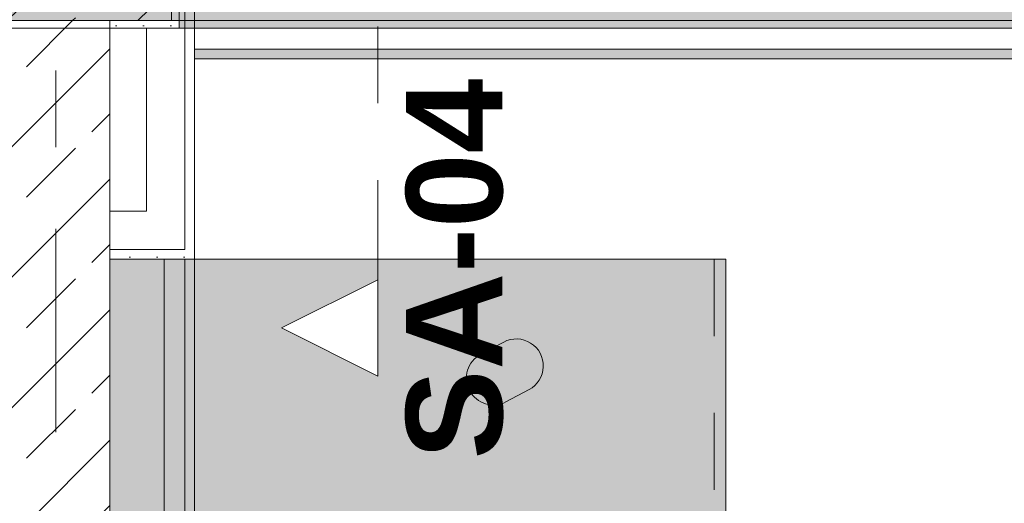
# Model space of a CAD drawing. Header units: metres. Extents: x -3.6 to 84.5, y -11 to 16.8.
# Tile 134 of 256: x 14.9 to 16.2, y 12.4 to 13. Entities that reach past the tile are written whole.
import ezdxf

# ---------------------------------------------------------------- set-up
doc = ezdxf.new("R2010")
doc.units = ezdxf.units.M
doc.header["$MEASUREMENT"] = 0
for name, pattern in [('Schnittlinie', [0.3, 0.15, -0.075, 0, -0.075]), ('Strichlinie doppelt', [0.546806, 0.264583, -0.105833, 0.070556, -0.105833]), ('Strichlinie eng', [0.115, 0.075, -0.04]), ('Wipeout_Contour', [1, 0, -1])]:
    doc.linetypes.add(name, pattern=pattern)
for name, color, linetype in [('203 - Marker.Schnitt - Ausbaudetail SA', 7, 'Continuous'), ('451 - Universal.Achsen Raster', 7, 'Continuous'), ('605 - Struktur.Wand Innen', 7, 'Continuous'), ('607 - Struktur.Stütze', 7, 'Continuous'), ('608 - Struktur.Träger', 7, 'Continuous'), ('701 - Einrichtung.Möbel', 7, 'Continuous'), ('Neubau_606 - Struktur.Wand Innen Ausbau', 7, 'Continuous'), ('Neubau_653 - Abdeckung.TB Verkofferung', 7, 'Continuous')]:
    doc.layers.add(name, color=color, linetype=linetype)
doc.styles.add('ERSTELLTER_STIL_1', font='txt')
pattern_1 = [(45, (0, 0), (-0.01767767, 0.01767767), [0, -0.025])]
pattern_2 = [(45, (0, 0), (-0.0848528, 0.0848528), []), (45, (-0.04243, 0.04243), (-0.0848528, 0.0848528), [0.09, -0.03])]

msp = doc.modelspace()

# ---------------------------------------------------------------- hatches: boundary and pattern name
at = {"layer": '605 - Struktur.Wand Innen', "linetype": 'Continuous', "lineweight": 0, "true_color": 0x000000}
h = msp.add_hatch(dxfattribs=at)
h.set_pattern_fill('Beton__Stahlbeton_0001', color=18, style=0, pattern_type=2)
h.set_pattern_definition(pattern_2)
h.paths.add_polyline_path([(14.84, 13), (14.84, 8.5), (15, 8.5), (15, 13)])
at = {"layer": '607 - Struktur.Stütze', "linetype": 'Continuous', "lineweight": 0, "true_color": 0x000000}
h = msp.add_hatch(dxfattribs=at)
h.set_pattern_fill('Beton__Stahlbeton_0001', color=18, style=0, pattern_type=2)
h.set_pattern_definition(pattern_2)
h.paths.add_polyline_path([(14.78, 13), (15.08, 13), (15.08, 13.45), (14.78, 13.45)])
h = msp.add_hatch(dxfattribs=at)
h.set_pattern_fill('Gips_0001', color=18, style=0, pattern_type=2)
h.set_pattern_definition(pattern_1)
h.paths.add_polyline_path([(15.08, 13), (15, 13), (15, 12.99), (15.09, 12.99), (15.09, 13.445), (15.08, 13.445)])
at = {"layer": '608 - Struktur.Träger', "linetype": 'Continuous', "lineweight": 0, "true_color": 0x000000}
h = msp.add_hatch(dxfattribs=at)
h.set_pattern_fill('Beton__Stahlbeton_0001', color=18, style=0, pattern_type=2)
h.set_pattern_definition(pattern_2)
h.paths.add_polyline_path([(15.09, 13.3), (14.78, 13.3), (14.78, 13), (15.09, 13), (18.37, 13), (18.69, 13), (21.97, 13), (22.29, 13), (25.57, 13), (25.89, 13), (29.17, 13), (29.49, 13), (32.77, 13), (33.09, 13), (36.37, 13), (36.69, 13), (39.97, 13), (40.29, 13), (43.57, 13), (43.89, 13), (47.17, 13), (47.48, 13), (47.48, 13.3), (47.17, 13.3), (43.89, 13.3), (43.57, 13.3), (40.29, 13.3), (39.97, 13.3), (36.69, 13.3), (36.37, 13.3), (33.09, 13.3), (32.77, 13.3), (29.49, 13.3), (29.17, 13.3), (25.89, 13.3), (25.57, 13.3), (22.29, 13.3), (21.97, 13.3), (18.69, 13.3), (18.37, 13.3)])
h = msp.add_hatch(dxfattribs=at)
h.set_pattern_fill('Gips_0001', color=18, style=0, pattern_type=2)
h.set_pattern_definition(pattern_1)
h.paths.add_polyline_path([(15.09, 13), (15.09, 12.99), (18.37, 12.99), (18.37, 13)])
at = {"layer": '701 - Einrichtung.Möbel', "linetype": 'Continuous', "lineweight": 0, "true_color": 0x3a3a3a}
for points in [[(15, 10.69), (17.2, 10.69), (17.2, 11.49), (15.8, 11.49), (15.8, 12.69), (15, 12.69)], [(15.4966, 12.5741), (15.4816, 12.5661, 0.994302), (15.5145, 12.5043), (15.5445, 12.5203, 1), (15.5116, 12.5821)]]:
    msp.add_hatch(color=250, dxfattribs=at).paths.add_polyline_path(points)
at = {"layer": 'Neubau_606 - Struktur.Wand Innen Ausbau', "linetype": 'Continuous', "lineweight": 0, "true_color": 0x000000}
h = msp.add_hatch(dxfattribs=at)
h.set_pattern_fill('Gips_0001', color=18, style=0, pattern_type=2)
h.set_pattern_definition(pattern_1)
h.paths.add_polyline_path([(15.11, 13.445), (15.0975, 13.445), (15.0975, 12.7025), (15.11, 12.7025)])
h = msp.add_hatch(dxfattribs=at)
h.set_pattern_fill('Gips_0001', color=18, style=0, pattern_type=2)
h.set_pattern_definition(pattern_1)
h.paths.add_polyline_path([(15.0975, 12.7025), (15, 12.7025), (15, 12.69), (15.0975, 12.69)])
h = msp.add_hatch(dxfattribs=at)
h.set_pattern_fill('Gips_0001', color=18, style=0, pattern_type=2)
h.set_pattern_definition(pattern_1)
h.paths.add_polyline_path([(15.0975, 12.69), (15.11, 12.69), (15.0975, 12.7025)])
h = msp.add_hatch(dxfattribs=at)
h.set_pattern_fill('Gips_0001', color=18, style=0, pattern_type=2)
h.set_pattern_definition(pattern_1)
h.paths.add_polyline_path([(15.11, 12.7025), (15.0975, 12.7025), (15.11, 12.69)])
at = {"layer": 'Neubau_653 - Abdeckung.TB Verkofferung', "linetype": 'Continuous', "lineweight": 0, "true_color": 0x000000}
h = msp.add_hatch(dxfattribs=at)
h.set_pattern_fill('Gips_0001', color=18, style=0, pattern_type=2)
h.set_pattern_definition(pattern_1)
h.paths.add_polyline_path([(15.11, 12.9505), (18.6475, 12.9505), (18.6475, 12.963), (15.11, 12.963)])
h = msp.add_hatch(dxfattribs=at)
h.set_pattern_fill('Gips_0001', color=18, style=0, pattern_type=2)
h.set_pattern_definition(pattern_1)
h.paths.add_polyline_path([(15.11, 8.6495), (15.11, 12.69), (15.0975, 12.69), (15.0975, 8.6495)])

# ---------------------------------------------------------------- linework, layer by layer
at = {"layer": '203 - Marker.Schnitt - Ausbaudetail SA', "color": 7, "linetype": 'Schnittlinie', "lineweight": 13}
msp.add_line((15.3482, 14.1425), (15.3482, 12.663), dxfattribs=at)
at = {"layer": '451 - Universal.Achsen Raster', "color": 160, "linetype": 'Strichlinie doppelt', "lineweight": 9, "true_color": 0x3232ff}
msp.add_line((14.93, -10.585), (14.93, 16.355), dxfattribs=at)
at = {"layer": '605 - Struktur.Wand Innen', "color": 7, "linetype": 'Continuous', "lineweight": 18, "flags": 128}
msp.add_lwpolyline([(15, 8.5), (15, 13)], dxfattribs=at)
at = {"layer": '607 - Struktur.Stütze', "color": 7, "linetype": 'Continuous', "lineweight": 13, "flags": 128}
msp.add_lwpolyline([(14.78, 13), (15.08, 13), (15.08, 13.45), (14.78, 13.45)], close=True, dxfattribs=at)
at = {"layer": '607 - Struktur.Stütze', "color": 7, "linetype": 'Continuous', "lineweight": 5, "flags": 128}
msp.add_lwpolyline([(15, 12.99), (15.09, 12.99), (15.09, 13.445)], dxfattribs=at)
at = {"layer": '608 - Struktur.Träger', "color": 7, "linetype": 'Continuous', "lineweight": 5}
for p in [(15.09, 13), (18.37, 12.99)]:
    msp.add_line(p, (15.09, 12.99), dxfattribs=at)
at = {"layer": '608 - Struktur.Träger', "color": 7, "linetype": 'Continuous', "lineweight": 13}
msp.add_line((14.78, 12.99), (47.48, 12.99), dxfattribs=at)
at = {"layer": '608 - Struktur.Träger', "color": 7, "linetype": 'Continuous', "lineweight": 13, "flags": 128}
msp.add_lwpolyline([(47.48, 13), (47.17, 13), (43.89, 13), (43.57, 13), (40.29, 13), (39.97, 13), (36.69, 13), (36.37, 13), (33.09, 13), (32.77, 13), (29.49, 13), (29.17, 13), (25.89, 13), (25.57, 13), (22.29, 13), (21.97, 13), (18.69, 13), (18.37, 13), (15.09, 13), (14.78, 13)], dxfattribs=at)
at = {"layer": '701 - Einrichtung.Möbel', "color": 7, "linetype": 'Strichlinie eng', "lineweight": 5, "true_color": 0xebebeb}
msp.add_line((15.785, 12.69), (15.785, 12.29), dxfattribs=at)
at = {"layer": '701 - Einrichtung.Möbel', "color": 7, "linetype": 'Continuous', "lineweight": 5, "true_color": 0xebebeb, "flags": 128}
msp.add_lwpolyline([(15, 10.69), (15, 12.69), (15.8, 12.69), (15.8, 11.49), (17.2, 11.49), (17.2, 10.69)], close=True, dxfattribs=at)
msp.add_lwpolyline([(15.4966, 12.5741), (15.4816, 12.5661, 0.994302), (15.5145, 12.5043), (15.5445, 12.5203, 1), (15.5116, 12.5821)], format="xyb", close=True, dxfattribs=at)
at = {"layer": 'Neubau_606 - Struktur.Wand Innen Ausbau', "color": 1, "linetype": 'Continuous', "lineweight": 5}
for p, q in [((15.0975, 12.7525), (15.0975, 13.445)), ((15.0975, 12.7025), (15.0975, 12.7525)), ((15, 12.7025), (15.0475, 12.7025)), ((15.0475, 12.7025), (15.0975, 12.7025)), ((15.0475, 12.7025), (15.0975, 12.7025))]:
    msp.add_line(p, q, dxfattribs=at)
at = {"layer": 'Neubau_606 - Struktur.Wand Innen Ausbau', "color": 1, "linetype": 'Continuous', "lineweight": 5, "flags": 128}
for points in [[(15.11, 12.69), (15.11, 13.445)], [(15.0475, 12.99), (15.0475, 12.7525)], [(15.0475, 12.7525), (15, 12.7525)], [(15, 12.7025), (15, 12.7525)], [(15, 12.69), (15, 12.7025)], [(15, 12.69), (15.0975, 12.69)], [(15.11, 12.69), (15.0975, 12.69)]]:
    msp.add_lwpolyline(points, dxfattribs=at)
at = {"layer": 'Neubau_653 - Abdeckung.TB Verkofferung', "color": 1, "linetype": 'Continuous', "lineweight": 9}
for p, q in [((15.11, 12.9505), (15.11, 13.505)), ((15.11, 12.9505), (18.6, 12.9505)), ((15, 8.6495), (15, 12.69)), ((15.11, 12.69), (15, 12.69)), ((15.11, 8.6495), (15.11, 12.69))]:
    msp.add_line(p, q, dxfattribs=at)
at = {"layer": 'Neubau_653 - Abdeckung.TB Verkofferung', "color": 1, "linetype": 'Continuous', "lineweight": 5}
for p, q in [((18.6475, 12.99), (15.11, 12.99)), ((18.6475, 12.963), (15.11, 12.963)), ((18.6475, 12.9505), (15.11, 12.9505)), ((15.0705, 12.69), (15.0705, 8.6495)), ((15.0975, 12.69), (15.0975, 8.6495)), ((15.11, 12.69), (15.11, 8.6495))]:
    msp.add_line(p, q, dxfattribs=at)
at = {"layer": 'Neubau_653 - Abdeckung.TB Verkofferung', "color": 1, "linetype": 'Continuous', "lineweight": 5, "flags": 128}
for points in [[(15.11, 12.99), (15.11, 12.963), (15.11, 12.9505)], [(15.11, 12.69), (15.0975, 12.69), (15.0705, 12.69)]]:
    msp.add_lwpolyline(points, dxfattribs=at)

# ---------------------------------------------------------------- texts
at = {"layer": '203 - Marker.Schnitt - Ausbaudetail SA', "color": 7, "lineweight": 13, "insert": (15.5115, 12.9246), "char_height": 0.125, "attachment_point": 9, "rotation": 90, "style": 'ERSTELLTER_STIL_1'}
msp.add_mtext('\\A1;{\\pqr;\\pt0;\\fArial|b1|i0|c0|p38;SA-04}', dxfattribs=at)

# ---------------------------------------------------------------- next in the draw order: wipeouts: each hides what was drawn before it
at = {"color": 254, "linetype": 'Wipeout_Contour', "lineweight": 0, "ltscale": 59.103569}
msp.add_wipeout([(15.3482, 12.538), (15.3482, 12.663), (15.2232, 12.6005)], dxfattribs=at).dxf.layer = '203 - Marker.Schnitt - Ausbaudetail SA'

# ---------------------------------------------------------------- next in the draw order: linework, layer by layer
at = {"layer": '203 - Marker.Schnitt - Ausbaudetail SA', "color": 7, "linetype": 'Continuous', "lineweight": 13, "flags": 128}
msp.add_lwpolyline([(15.3482, 12.538), (15.3482, 12.663), (15.2232, 12.6005)], close=True, dxfattribs=at)

doc.saveas('drawing.dxf')
